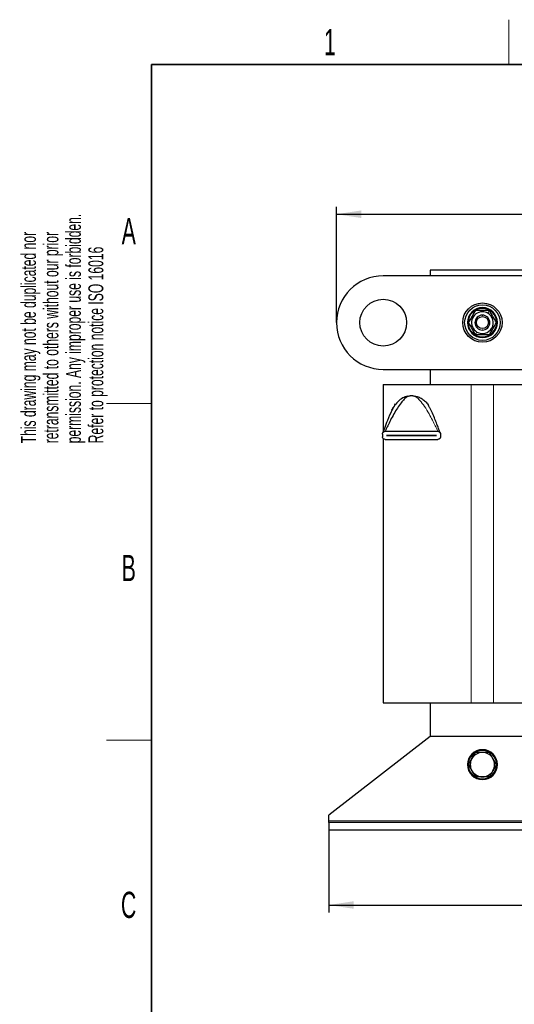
# Model space of a CAD drawing. Header units: millimetres. Extents: x 5 to 418, y 2 to 292.
# Tile 5 of 16: x 8 to 74, y 157 to 288. Entities that reach past the tile are written whole.
import ezdxf

# ---------------------------------------------------------------- set-up
doc = ezdxf.new("R2010")
doc.units = ezdxf.units.MM
doc.layers.add('SLD-0', color=7, linetype='Continuous')
doc.styles.add('SLDTEXTSTYLE0', font='TXT', dxfattribs={"width": 0.605})
doc.dimstyles.new('SLDDIMSTYLE0', dxfattribs={"dimtxt": 3.5, "dimasz": 3.302, "dimexe": 0, "dimexo": 0.0625, "dimgap": 0.875, "dimtad": 1, "dimlfac": 4, "dimrnd": 1e-09, "dimzin": 12, "dimdsep": 46, "dimtxsty": 'SLDTEXTSTYLE0', "dimsah": 1, "dimcen": 0.09, "dimadec": 0, "dimazin": 3, "dimtfac": 1, "dimtofl": 0, "dimtmove": 0, "dimatfit": 3, "dimfxl": 1, "dimfrac": 2, "dimtolj": 1, "dimtzin": 12, "dimarcsym": 0})

# ---------------------------------------------------------------- blocks, each defined once
blk = doc.blocks.new('_D')
at = {"layer": 'SLD-0'}
for p, q in [((49.73, 180.23), (49.73, 169.23)), ((146.73, 180.23), (146.73, 169.23)), ((49.73, 170.23), (146.73, 170.23))]:
    blk.add_line(p, q, dxfattribs=at)
for points in [[(49.73, 170.23), (53.03, 169.73), (53.03, 170.74)], [(146.73, 170.23), (143.43, 170.74), (143.43, 169.73)]]:
    blk.add_solid(points, dxfattribs=at)
at = {"layer": 'SLD-0', "insert": (94.22, 174.75), "char_height": 3.5, "attachment_point": 1, "style": 'SLDTEXTSTYLE0'}
blk.add_mtext('388', dxfattribs=at)
blk = doc.blocks.new('_D_2')
at = {"layer": 'SLD-0'}
for p, q in [((50.73, 248.03), (50.73, 263.51)), ((145.73, 248.03), (145.73, 263.51)), ((50.73, 262.51), (145.73, 262.51))]:
    blk.add_line(p, q, dxfattribs=at)
for points in [[(50.73, 262.51), (54.03, 262.01), (54.03, 263.02)], [(145.73, 262.51), (142.43, 263.02), (142.43, 262.01)]]:
    blk.add_solid(points, dxfattribs=at)
at = {"layer": 'SLD-0', "insert": (94.22, 267.03), "char_height": 3.5, "attachment_point": 1, "style": 'SLDTEXTSTYLE0'}
blk.add_mtext('380', dxfattribs=at)

msp = doc.modelspace()

# ---------------------------------------------------------------- linework, layer by layer
at = {"color": 7, "linetype": 'Continuous', "lineweight": 25}
for p, q in [((139.4785, 254.2842), (56.9785, 254.2842)), ((133.2285, 255.0342), (63.2285, 255.0342)), ((63.2285, 255.0342), (63.2285, 254.2842)), ((56.9785, 241.7842), (139.4785, 241.7842)), ((63.2285, 241.7842), (63.2285, 239.7842)), ((56.9785, 239.7842), (56.9785, 233.5036)), ((56.9785, 239.7842), (68.7285, 239.7842)), ((68.7285, 239.7842), (71.7285, 239.7842)), ((71.7285, 239.7842), (83.4785, 239.7842)), ((60.2146, 238.1917), (60.5839, 238.2561)), ((58.4709, 236.9522), (58.507, 237.0317)), ((58.507, 237.0317), (58.597, 237.1639)), ((62.9051, 237.1639), (62.9951, 237.0317)), ((62.9951, 237.0317), (63.0312, 236.9522)), ((56.876, 233.1531), (56.876, 232.7947)), ((57.2344, 233.5114), (64.2677, 233.5114)), ((57.4135, 232.9726), (57.4135, 232.9751)), ((57.4135, 232.9751), (64.0885, 232.9751)), ((64.0885, 232.9726), (57.4135, 232.9726)), ((64.0885, 232.9751), (64.0885, 232.9726)), ((64.626, 233.1531), (64.626, 232.7947)), ((56.9785, 232.5481), (56.9785, 197.2342)), ((57.2344, 232.4364), (64.2677, 232.4364)), ((56.9785, 197.2342), (68.7285, 197.2342)), ((63.2285, 197.2342), (63.2285, 192.7342)), ((68.7285, 197.2342), (71.7285, 197.2342)), ((71.7285, 197.2342), (83.4785, 197.2342)), ((63.2285, 192.7342), (49.7285, 182.2342)), ((133.2285, 192.7342), (63.2285, 192.7342)), ((68.3522, 188.9842), (68.8213, 189.7967)), ((68.8213, 189.7967), (69.2904, 190.6092)), ((71.6358, 189.7967), (71.1667, 190.6092)), ((72.1049, 188.9842), (71.6358, 189.7967)), ((68.3522, 188.9842), (68.8213, 188.1717)), ((68.8213, 188.1717), (69.2904, 187.3592)), ((71.6358, 188.1717), (71.1667, 187.3592)), ((72.1049, 188.9842), (71.6358, 188.1717)), ((49.7285, 181.4842), (49.7285, 182.2342)), ((49.7285, 181.2342), (49.7285, 181.4842)), ((146.7285, 181.2342), (49.7285, 181.2342)), ((49.7285, 181.2342), (49.7285, 180.2342)), ((146.7285, 180.2342), (49.7285, 180.2342))]:
    msp.add_line(p, q, dxfattribs=at)
at = {"color": 7, "linetype": 'Continuous', "lineweight": 18}
for p, q in [((70.2285, 249.9342), (70.2285, 250.0342)), ((70.2285, 248.9383), (70.2285, 249.0342)), ((70.9535, 249.29), (71.1667, 249.6592)), ((69.5035, 246.7785), (69.2904, 246.4092)), ((70.2285, 247.1301), (70.2285, 247.0342)), ((70.2285, 246.1342), (70.2285, 246.0342)), ((68.7285, 239.7842), (68.7285, 197.2342)), ((71.7285, 239.7842), (71.7285, 197.2342)), ((58.3792, 236.7985), (58.597, 237.1639)), ((63.0281, 236.9575), (62.9051, 237.1639)), ((70.2285, 190.8842), (70.2285, 190.9842)), ((70.2285, 187.0842), (70.2285, 186.9842)), ((146.7285, 181.4842), (49.7285, 181.4842))]:
    msp.add_line(p, q, dxfattribs=at)
at = {"color": 7, "linetype": 'Continuous', "lineweight": 25}
for centre, radius in [((56.9785, 248.0342), 3.125), ((70.2285, 248.0342), 2.625), ((70.2285, 248.0342), 2.375), ((70.2285, 248.0342), 0.8083)]:
    msp.add_circle(centre, radius, dxfattribs=at)
for centre, radius, start, end in [((56.9785, 248.0342), 6.25, 90, 270), ((70.2285, 248.0342), 2, 90, 270), ((70.2285, 248.0342), 1.9, 90, 270), ((70.2285, 248.0342), 2, 270, 90), ((70.2285, 248.0342), 1.9, 270, 90), ((70.2285, 248.0342), 1.45, 90, 240), ((70.2285, 248.0342), 1, 90, 270), ((70.2285, 248.0342), 1.45, 240, 60), ((70.2285, 248.0342), 1.45, 60, 90), ((70.2285, 248.0342), 1, 270, 90), ((60.751, 235.5989), 2.6625, 86.4, 93.6), ((70.2285, 188.9842), 2, 90, 270), ((70.2285, 188.9842), 1.9, 90, 270), ((70.2285, 188.9842), 2, 270, 90), ((70.2285, 188.9842), 1.9, 270, 90), ((70.2285, 188.9842), 1.625, 150, 210), ((70.2285, 188.9842), 1.625, 90, 150), ((70.2285, 188.9842), 1.625, 30, 90), ((70.2285, 188.9842), 1.625, 330, 30), ((70.2285, 188.9842), 1.625, 210, 270), ((70.2285, 188.9842), 1.625, 270, 330)]:
    msp.add_arc(centre, radius, start, end, dxfattribs=at)
for points, knots in [([(69.2904, 249.6592), (69.134, 249.3884), (68.8213, 248.8467), (68.5085, 248.3051), (68.3522, 248.0342)], [0, 0, 0, 0, 0.4999949, 1, 1, 1, 1]), ([(71.1667, 249.6592), (70.8535, 249.6592), (70.228, 249.6592), (69.6025, 249.6592), (69.2904, 249.6592)], [0, 0, 0, 0, 0.500872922, 1, 1, 1, 1]), ([(72.1049, 248.0342), (71.9486, 248.305), (71.6358, 248.8467), (71.3231, 249.3884), (71.1667, 249.6592)], [0, 0, 0, 0, 0.4999949, 1, 1, 1, 1]), ([(68.3522, 248.0342), (68.5085, 247.7634), (68.8213, 247.2217), (69.134, 246.6801), (69.2904, 246.4092)], [0, 0, 0, 0, 0.4999949, 1, 1, 1, 1]), ([(71.1667, 246.4092), (71.3231, 246.68), (71.6358, 247.2217), (71.9486, 247.7634), (72.1049, 248.0342)], [0, 0, 0, 0, 0.4999949, 1, 1, 1, 1]), ([(71.1667, 246.4092), (70.8535, 246.4092), (70.228, 246.4092), (69.6025, 246.4092), (69.2904, 246.4092)], [0, 0, 0, 0, 0.500872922, 1, 1, 1, 1]), ([(60.2321, 238.2101), (60.0234, 238.1435), (59.5448, 237.9906), (58.9097, 237.4941), (58.4318, 236.8943), (57.9709, 236.0324), (57.5803, 235.0927), (57.1947, 234.102), (56.9928, 233.5456), (56.9195, 233.3384), (56.8994, 233.2808), (56.8939, 233.2651), (56.8936, 233.2641), (56.8934, 233.2637)], [0, 0, 0, 0, 0.097622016, 0.223892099, 0.338583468, 0.427971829, 0.676033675, 0.868868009, 0.952547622, 0.982268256, 0.992817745, 0.996994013, 1, 1, 1, 1]), ([(60.5839, 238.2561), (60.4514, 238.2212), (60.1609, 238.1444), (59.7561, 237.7796), (59.3153, 237.2733), (58.8604, 236.615), (58.3906, 235.8339), (57.9597, 235.034), (57.6402, 234.3903), (57.4381, 233.9621), (57.3334, 233.734), (57.269, 233.5902), (57.2417, 233.5283), (57.2352, 233.5132), (57.2346, 233.512), (57.2344, 233.5114)], [0, 0, 0, 0, 0.07815907, 0.17141855, 0.27918581, 0.41905409, 0.56403557, 0.72188794, 0.857226, 0.91147673, 0.95419963, 0.9837127, 0.99423032, 0.9973255, 1, 1, 1, 1]), ([(58.1443, 236.347), (58.187, 236.4437), (58.2567, 236.6013), (58.3451, 236.7435), (58.3792, 236.7985)], [0, 0, 0, 0, 0.61346635, 1, 1, 1, 1]), ([(58.4051, 236.8583), (58.4033, 236.8558), (58.3992, 236.8503), (58.3812, 236.8192), (58.3711, 236.8016)], [0, 0, 0, 0, 0.4348409, 1, 1, 1, 1]), ([(64.5603, 233.3433), (64.5526, 233.3652), (64.4937, 233.5347), (64.354, 233.9247), (64.1404, 234.4998), (63.8767, 235.1801), (63.5717, 235.9006), (63.2956, 236.524), (63.0944, 236.85), (63.0281, 236.9575)], [0, 0, 0, 0, 0.02053192, 0.15867, 0.31615188, 0.49181188, 0.70568081, 0.90297915, 1, 1, 1, 1]), ([(56.876, 233.1531), (56.879, 233.1873), (56.8848, 233.2556), (56.9285, 233.3477), (56.9956, 233.4275), (57.0928, 233.4897), (57.1784, 233.5105), (57.2283, 233.5113), (57.2344, 233.5114)], [0, 0, 0, 0, 0.16254147, 0.32450404, 0.49984471, 0.71179528, 0.96472267, 1, 1, 1, 1]), ([(64.2677, 233.5114), (64.3178, 233.5054), (64.4162, 233.4935), (64.5295, 233.4093), (64.6002, 233.3022), (64.6244, 233.2142), (64.6258, 233.1638), (64.626, 233.1531)], [0, 0, 0, 0, 0.28972657, 0.57016437, 0.75890001, 0.94889426, 1, 1, 1, 1]), ([(64.6084, 233.2639), (64.608, 233.2651), (64.6069, 233.2681), (64.5919, 233.3111), (64.5732, 233.3641), (64.5584, 233.4058)], [0, 0, 0, 0, 0.12935697, 0.31716394, 1, 1, 1, 1]), ([(57.2344, 232.4364), (57.1843, 232.4424), (57.0859, 232.4543), (56.9726, 232.5385), (56.9019, 232.6456), (56.8777, 232.7336), (56.8763, 232.784), (56.876, 232.7947)], [0, 0, 0, 0, 0.28972657, 0.57016437, 0.75890001, 0.94889426, 1, 1, 1, 1]), ([(64.626, 232.7947), (64.6231, 232.7605), (64.6173, 232.6921), (64.5736, 232.6), (64.5065, 232.5203), (64.4093, 232.4581), (64.3237, 232.4373), (64.2738, 232.4365), (64.2677, 232.4364)], [0, 0, 0, 0, 0.16254147, 0.32450404, 0.49984471, 0.71179528, 0.96472267, 1, 1, 1, 1]), ([(70.2285, 190.6092), (69.991, 190.6092), (69.6762, 190.6092), (69.3664, 190.6092), (69.2904, 190.6092)], [0, 0, 0, 0, 0.75467667, 1, 1, 1, 1]), ([(71.1667, 190.6092), (71.157, 190.6092), (70.8478, 190.6092), (70.5332, 190.6092), (70.2285, 190.6092)], [0, 0, 0, 0, 0.03148504, 1, 1, 1, 1]), ([(70.2285, 187.3592), (69.991, 187.3592), (69.6762, 187.3592), (69.3664, 187.3592), (69.2904, 187.3592)], [0, 0, 0, 0, 0.75467667, 1, 1, 1, 1]), ([(71.1667, 187.3592), (71.157, 187.3592), (70.8478, 187.3592), (70.5332, 187.3592), (70.2285, 187.3592)], [0, 0, 0, 0, 0.03148504, 1, 1, 1, 1])]:
    msp.add_open_spline(points, degree=3, knots=knots, dxfattribs=at)
msp.add_open_spline([(60.9182, 238.2561), (61.1123, 238.2315), (61.5005, 238.1824), (62.0428, 237.9485), (62.5307, 237.616), (62.7803, 237.3146), (62.9051, 237.1639)], degree=3, dxfattribs=at)
at = {"color": 7, "linetype": 'Continuous', "lineweight": 18}
msp.add_open_spline([(64.2677, 233.5114), (64.2673, 233.5124), (64.2663, 233.5146), (64.2585, 233.5325), (64.2319, 233.5929), (64.1686, 233.7343), (64.064, 233.962), (63.8618, 234.3903), (63.5424, 235.0342), (63.0729, 235.9042), (62.5238, 236.8112), (61.9554, 237.5617), (61.4274, 238.1021), (61.076, 238.2084), (60.9182, 238.2561)], degree=3, knots=[0, 0, 0, 0, 0.003463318, 0.007678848, 0.016302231, 0.045825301, 0.088562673, 0.142831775, 0.278215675, 0.43612151, 0.62021755, 0.791778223, 0.906517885, 1, 1, 1, 1], dxfattribs=at)
at = {"layer": 'SLD-0', "lineweight": 18}
for p, q in [((73.75, 282.5), (73.75, 288.5)), ((20, 237.25), (26, 237.25)), ((20, 192.25), (26, 192.25))]:
    msp.add_line(p, q, dxfattribs=at)
at = {"layer": 'SLD-0', "lineweight": 35}
for p, q in [((408, 282.5), (26, 282.5)), ((26, 282.5), (26, 12))]:
    msp.add_line(p, q, dxfattribs=at)

# ---------------------------------------------------------------- texts
at = {"layer": 'SLD-0', "char_height": 3.5, "attachment_point": 2, "style": 'SLDTEXTSTYLE0'}
for s, insert in [('1', (49.8527, 287.243)), ('A', (22.9816, 262.0011)), ('B', (22.9816, 217.0011)), ('C', (22.9597, 172.0011))]:
    msp.add_mtext(s, dxfattribs=dict(at, insert=insert))
at = {"layer": 'SLD-0', "char_height": 2, "attachment_point": 1, "rotation": 90, "style": 'SLDTEXTSTYLE0'}
for s, insert in [('permission. Any improper use is forbidden.', (14.5783, 231.9088)), ('retransmitted to others without our prior', (11.5783, 231.9088)), ('This drawing may not be duplicated nor', (8.5783, 231.9088)), ('Refer to protection notice ISO 16016', (17.5783, 231.9088))]:
    msp.add_mtext(s, dxfattribs=dict(at, insert=insert))

# ---------------------------------------------------------------- dimensions: what is measured, and where the dimension line sits
at = {"layer": 'SLD-0'}
for base, p1, p2, picture, middle in [((145.7285, 262.5137), (50.7285, 248.0342), (145.7285, 248.0342), '_D_2', (98.2285, 262.5137)), ((146.7285, 170.2342), (49.7285, 180.2342), (146.7285, 180.2342), '_D', (98.2285, 170.2342))]:
    dim = msp.add_linear_dim(base=base, p1=p1, p2=p2, dimstyle='SLDDIMSTYLE0', dxfattribs=at)
    dim.commit()
    dim.dimension.update_dxf_attribs({"geometry": picture, "text_midpoint": middle, "dimtype": 160})

doc.saveas('drawing.dxf')
